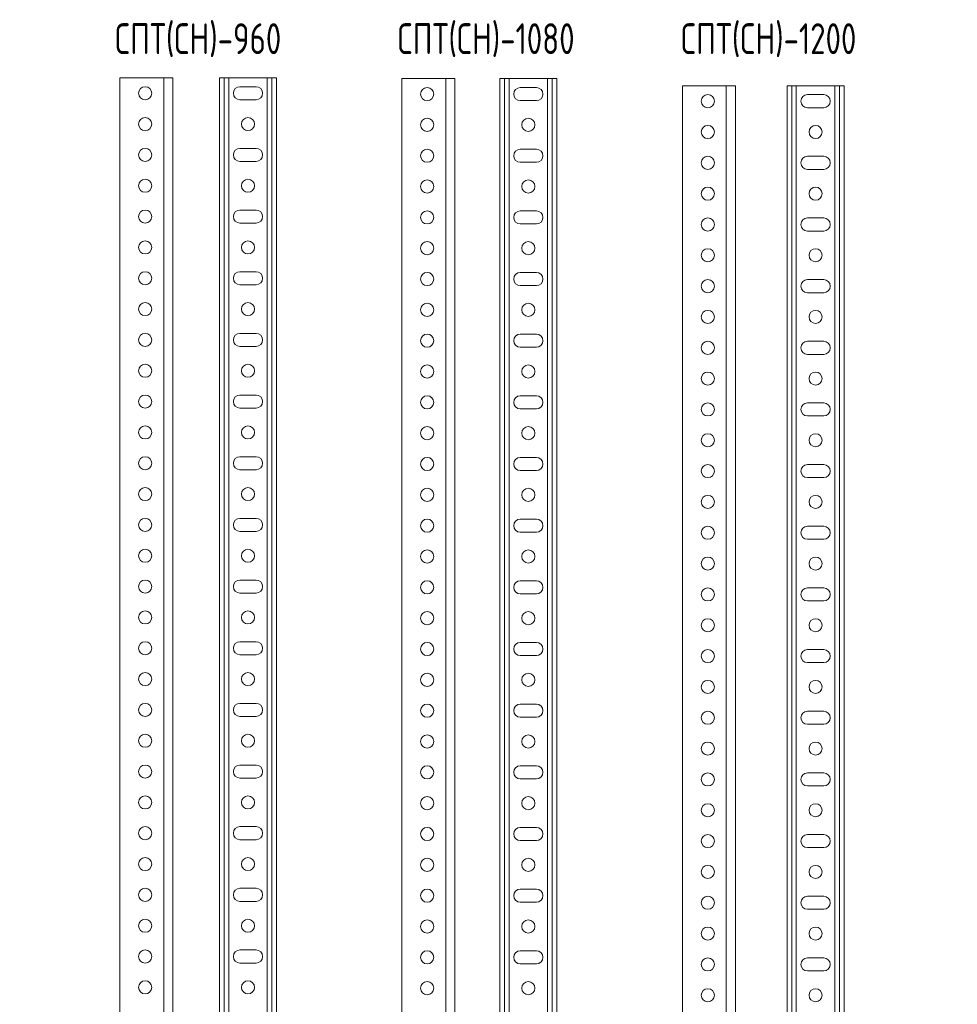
# Model space of a CAD drawing. Header units: millimetres. Extents: x -2 to 2565, y -5169 to 295.
# Tile 10 of 11: x 608 to 1216, y -667 to -28. Entities that reach past the tile are written whole.
import ezdxf

# ---------------------------------------------------------------- set-up
doc = ezdxf.new("R2010")
doc.units = ezdxf.units.MM
doc.styles.add('SLDTEXTSTYLE0', font='TXT', dxfattribs={"width": 0.7, "bigfont": 'bigfont'})

msp = doc.modelspace()

# ---------------------------------------------------------------- linework, layer by layer
at = {"color": 7, "linetype": 'Continuous', "lineweight": 15}
for p, q in [((672.71, -65.51), (672.71, -1025.51)), ((672.71, -65.51), (701.21, -65.51)), ((701.21, -65.51), (707.21, -65.51)), ((707.21, -65.51), (707.21, -1025.51)), ((737.39, -65.51), (737.39, -1025.51)), ((740.39, -65.51), (737.39, -65.51)), ((740.39, -65.51), (740.39, -1025.51)), ((743.39, -65.51), (740.39, -65.51)), ((768.39, -65.51), (743.39, -65.51)), ((771.39, -65.51), (768.39, -65.51)), ((774.39, -65.51), (771.39, -65.51)), ((771.39, -65.51), (771.39, -1025.51)), ((774.39, -65.51), (774.39, -1025.51)), ((855.63, -66.01), (855.63, -1146.01)), ((855.63, -66.01), (884.13, -66.01)), ((884.13, -66.01), (890.13, -66.01)), ((890.13, -66.01), (890.13, -1146.01)), ((919.23, -66.01), (919.23, -1146.01)), ((922.23, -66.01), (919.23, -66.01)), ((922.23, -66.01), (922.23, -1146.01)), ((925.23, -66.01), (922.23, -66.01)), ((950.23, -66.01), (925.23, -66.01)), ((953.23, -66.01), (950.23, -66.01)), ((953.23, -66.01), (953.23, -1146.01)), ((956.23, -66.01), (953.23, -66.01)), ((956.23, -66.01), (956.23, -1146.01)), ((761.14, -71.26), (750.64, -71.26)), ((942.98, -71.76), (932.48, -71.76)), ((1037.66, -70.61), (1037.66, -1270.61)), ((1037.66, -70.61), (1066.16, -70.61)), ((1066.16, -70.61), (1072.16, -70.61)), ((1072.16, -70.61), (1072.16, -1270.61)), ((1105.56, -70.61), (1105.56, -1270.61)), ((1108.56, -70.61), (1105.56, -70.61)), ((1108.56, -70.61), (1108.56, -1270.61)), ((1111.56, -70.61), (1108.56, -70.61)), ((1136.56, -70.61), (1111.56, -70.61)), ((1129.31, -76.36), (1118.81, -76.36)), ((1139.56, -70.61), (1136.56, -70.61)), ((1139.56, -70.61), (1139.56, -1270.61)), ((1142.56, -70.61), (1139.56, -70.61)), ((1142.56, -70.61), (1142.56, -1270.61)), ((750.64, -79.76), (761.14, -79.76)), ((932.48, -80.26), (942.98, -80.26)), ((1118.81, -84.86), (1129.31, -84.86)), ((761.14, -111.26), (750.64, -111.26)), ((942.98, -111.76), (932.48, -111.76)), ((750.64, -119.76), (761.14, -119.76)), ((932.48, -120.26), (942.98, -120.26)), ((1129.31, -116.36), (1118.81, -116.36)), ((1118.81, -124.86), (1129.31, -124.86)), ((761.14, -151.26), (750.64, -151.26)), ((942.98, -151.76), (932.48, -151.76)), ((1129.31, -156.36), (1118.81, -156.36)), ((750.64, -159.76), (761.14, -159.76)), ((932.48, -160.26), (942.98, -160.26)), ((1118.81, -164.86), (1129.31, -164.86)), ((761.14, -191.26), (750.64, -191.26)), ((942.98, -191.76), (932.48, -191.76)), ((1129.31, -196.36), (1118.81, -196.36)), ((750.64, -199.76), (761.14, -199.76)), ((932.48, -200.26), (942.98, -200.26)), ((1118.81, -204.86), (1129.31, -204.86)), ((761.14, -231.26), (750.64, -231.26)), ((942.98, -231.76), (932.48, -231.76)), ((750.64, -239.76), (761.14, -239.76)), ((932.48, -240.26), (942.98, -240.26)), ((1129.31, -236.36), (1118.81, -236.36)), ((1118.81, -244.86), (1129.31, -244.86)), ((761.14, -271.26), (750.64, -271.26)), ((942.98, -271.76), (932.48, -271.76)), ((750.64, -279.76), (761.14, -279.76)), ((932.48, -280.26), (942.98, -280.26)), ((1129.31, -276.36), (1118.81, -276.36)), ((1118.81, -284.86), (1129.31, -284.86)), ((761.14, -311.26), (750.64, -311.26)), ((942.98, -311.76), (932.48, -311.76)), ((1129.31, -316.36), (1118.81, -316.36)), ((750.64, -319.76), (761.14, -319.76)), ((932.48, -320.26), (942.98, -320.26)), ((1118.81, -324.86), (1129.31, -324.86)), ((761.14, -351.26), (750.64, -351.26)), ((942.98, -351.76), (932.48, -351.76)), ((1129.31, -356.36), (1118.81, -356.36)), ((750.64, -359.76), (761.14, -359.76)), ((932.48, -360.26), (942.98, -360.26)), ((1118.81, -364.86), (1129.31, -364.86)), ((761.14, -391.26), (750.64, -391.26)), ((942.98, -391.76), (932.48, -391.76)), ((750.64, -399.76), (761.14, -399.76)), ((932.48, -400.26), (942.98, -400.26)), ((1129.31, -396.36), (1118.81, -396.36)), ((1118.81, -404.86), (1129.31, -404.86)), ((761.14, -431.26), (750.64, -431.26)), ((942.98, -431.76), (932.48, -431.76)), ((750.64, -439.76), (761.14, -439.76)), ((932.48, -440.26), (942.98, -440.26)), ((1129.31, -436.36), (1118.81, -436.36)), ((1118.81, -444.86), (1129.31, -444.86)), ((761.14, -471.26), (750.64, -471.26)), ((942.98, -471.76), (932.48, -471.76)), ((1129.31, -476.36), (1118.81, -476.36)), ((750.64, -479.76), (761.14, -479.76)), ((932.48, -480.26), (942.98, -480.26)), ((1118.81, -484.86), (1129.31, -484.86)), ((761.14, -511.26), (750.64, -511.26)), ((942.98, -511.76), (932.48, -511.76)), ((1129.31, -516.36), (1118.81, -516.36)), ((750.64, -519.76), (761.14, -519.76)), ((932.48, -520.26), (942.98, -520.26)), ((1118.81, -524.86), (1129.31, -524.86)), ((761.14, -551.26), (750.64, -551.26)), ((942.98, -551.76), (932.48, -551.76)), ((750.64, -559.76), (761.14, -559.76)), ((932.48, -560.26), (942.98, -560.26)), ((1129.31, -556.36), (1118.81, -556.36)), ((1118.81, -564.86), (1129.31, -564.86)), ((761.14, -591.26), (750.64, -591.26)), ((942.98, -591.76), (932.48, -591.76)), ((750.64, -599.76), (761.14, -599.76)), ((932.48, -600.26), (942.98, -600.26)), ((1129.31, -596.36), (1118.81, -596.36)), ((1118.81, -604.86), (1129.31, -604.86)), ((761.14, -631.26), (750.64, -631.26)), ((942.98, -631.76), (932.48, -631.76)), ((1129.31, -636.36), (1118.81, -636.36)), ((750.64, -639.76), (761.14, -639.76)), ((932.48, -640.26), (942.98, -640.26)), ((1118.81, -644.86), (1129.31, -644.86))]:
    msp.add_line(p, q, dxfattribs=at)
at = {"color": 8, "linetype": 'Continuous', "lineweight": 0}
for p, q in [((701.21, -65.51), (701.21, -1025.51)), ((743.39, -65.51), (743.39, -1025.51)), ((768.39, -65.51), (768.39, -1025.51)), ((884.13, -66.01), (884.13, -1146.01)), ((925.23, -66.01), (925.23, -1146.01)), ((950.23, -66.01), (950.23, -1146.01)), ((1066.16, -70.61), (1066.16, -1270.61)), ((1111.56, -70.61), (1111.56, -1270.61)), ((1136.56, -70.61), (1136.56, -1270.61))]:
    msp.add_line(p, q, dxfattribs=at)
at = {"color": 7, "linetype": 'Continuous', "lineweight": 15}
for centre in [(689.21, -75.51), (872.13, -76.01), (1054.16, -80.61), (689.21, -95.51), (755.89, -95.51), (872.13, -96.01), (937.73, -96.01), (1054.16, -100.61), (1124.06, -100.61), (689.21, -115.51), (872.13, -116.01), (1054.16, -120.61), (689.21, -135.51), (755.89, -135.51), (872.13, -136.01), (937.73, -136.01), (1054.16, -140.61), (1124.06, -140.61), (689.21, -155.51), (872.13, -156.01), (1054.16, -160.61), (689.21, -175.51), (755.89, -175.51), (872.13, -176.01), (937.73, -176.01), (1054.16, -180.61), (1124.06, -180.61), (689.21, -195.51), (872.13, -196.01), (1054.16, -200.61), (689.21, -215.51), (755.89, -215.51), (872.13, -216.01), (937.73, -216.01), (1054.16, -220.61), (1124.06, -220.61), (689.21, -235.51), (872.13, -236.01), (1054.16, -240.61), (689.21, -255.51), (755.89, -255.51), (872.13, -256.01), (937.73, -256.01), (1054.16, -260.61), (1124.06, -260.61), (689.21, -275.51), (872.13, -276.01), (1054.16, -280.61), (689.21, -295.51), (755.89, -295.51), (872.13, -296.01), (937.73, -296.01), (1054.16, -300.61), (1124.06, -300.61), (689.21, -315.51), (872.13, -316.01), (1054.16, -320.61), (689.21, -335.51), (755.89, -335.51), (872.13, -336.01), (937.73, -336.01), (1054.16, -340.61), (1124.06, -340.61), (689.21, -355.51), (872.13, -356.01), (1054.16, -360.61), (689.21, -375.51), (755.89, -375.51), (872.13, -376.01), (937.73, -376.01), (1054.16, -380.61), (1124.06, -380.61), (689.21, -395.51), (872.13, -396.01), (1054.16, -400.61), (689.21, -415.51), (755.89, -415.51), (872.13, -416.01), (937.73, -416.01), (1054.16, -420.61), (1124.06, -420.61), (689.21, -435.51), (872.13, -436.01), (1054.16, -440.61), (689.21, -455.51), (755.89, -455.51), (872.13, -456.01), (937.73, -456.01), (1054.16, -460.61), (1124.06, -460.61), (689.21, -475.51), (872.13, -476.01), (1054.16, -480.61), (689.21, -495.51), (755.89, -495.51), (872.13, -496.01), (937.73, -496.01), (1054.16, -500.61), (1124.06, -500.61), (689.21, -515.51), (872.13, -516.01), (1054.16, -520.61), (689.21, -535.51), (755.89, -535.51), (872.13, -536.01), (937.73, -536.01), (1054.16, -540.61), (1124.06, -540.61), (689.21, -555.51), (872.13, -556.01), (1054.16, -560.61), (689.21, -575.51), (755.89, -575.51), (872.13, -576.01), (937.73, -576.01), (1054.16, -580.61), (1124.06, -580.61), (689.21, -595.51), (872.13, -596.01), (1054.16, -600.61), (689.21, -615.51), (755.89, -615.51), (872.13, -616.01), (937.73, -616.01), (1054.16, -620.61), (1124.06, -620.61), (689.21, -635.51), (872.13, -636.01), (1054.16, -640.61), (689.21, -655.51), (755.89, -655.51), (872.13, -656.01), (937.73, -656.01), (1054.16, -660.61), (1124.06, -660.61)]:
    msp.add_circle(centre, 4.25, dxfattribs=at)
for centre, start, end in [((750.64, -75.51), 90, 270), ((761.14, -75.51), 270, 90), ((932.48, -76.01), 90, 270), ((942.98, -76.01), 270, 90), ((1118.81, -80.61), 90, 270), ((1129.31, -80.61), 270, 90), ((750.64, -115.51), 90, 270), ((761.14, -115.51), 270, 90), ((932.48, -116.01), 90, 270), ((942.98, -116.01), 270, 90), ((1118.81, -120.61), 90, 270), ((1129.31, -120.61), 270, 90), ((750.64, -155.51), 90, 270), ((761.14, -155.51), 270, 90), ((932.48, -156.01), 90, 270), ((942.98, -156.01), 270, 90), ((1118.81, -160.61), 90, 270), ((1129.31, -160.61), 270, 90), ((750.64, -195.51), 90, 270), ((761.14, -195.51), 270, 90), ((932.48, -196.01), 90, 270), ((942.98, -196.01), 270, 90), ((1118.81, -200.61), 90, 270), ((1129.31, -200.61), 270, 90), ((750.64, -235.51), 90, 270), ((761.14, -235.51), 270, 90), ((932.48, -236.01), 90, 270), ((942.98, -236.01), 270, 90), ((1118.81, -240.61), 90, 270), ((1129.31, -240.61), 270, 90), ((750.64, -275.51), 90, 270), ((761.14, -275.51), 270, 90), ((932.48, -276.01), 90, 270), ((942.98, -276.01), 270, 90), ((1118.81, -280.61), 90, 270), ((1129.31, -280.61), 270, 90), ((750.64, -315.51), 90, 270), ((761.14, -315.51), 270, 90), ((932.48, -316.01), 90, 270), ((942.98, -316.01), 270, 90), ((1118.81, -320.61), 90, 270), ((1129.31, -320.61), 270, 90), ((750.64, -355.51), 90, 270), ((761.14, -355.51), 270, 90), ((932.48, -356.01), 90, 270), ((942.98, -356.01), 270, 90), ((1118.81, -360.61), 90, 270), ((1129.31, -360.61), 270, 90), ((750.64, -395.51), 90, 270), ((761.14, -395.51), 270, 90), ((932.48, -396.01), 90, 270), ((942.98, -396.01), 270, 90), ((1118.81, -400.61), 90, 270), ((1129.31, -400.61), 270, 90), ((750.64, -435.51), 90, 270), ((761.14, -435.51), 270, 90), ((932.48, -436.01), 90, 270), ((942.98, -436.01), 270, 90), ((1118.81, -440.61), 90, 270), ((1129.31, -440.61), 270, 90), ((750.64, -475.51), 90, 270), ((761.14, -475.51), 270, 90), ((932.48, -476.01), 90, 270), ((942.98, -476.01), 270, 90), ((1118.81, -480.61), 90, 270), ((1129.31, -480.61), 270, 90), ((750.64, -515.51), 90, 270), ((761.14, -515.51), 270, 90), ((932.48, -516.01), 90, 270), ((942.98, -516.01), 270, 90), ((1118.81, -520.61), 90, 270), ((1129.31, -520.61), 270, 90), ((750.64, -555.51), 90, 270), ((761.14, -555.51), 270, 90), ((932.48, -556.01), 90, 270), ((942.98, -556.01), 270, 90), ((1118.81, -560.61), 90, 270), ((1129.31, -560.61), 270, 90), ((750.64, -595.51), 90, 270), ((761.14, -595.51), 270, 90), ((932.48, -596.01), 90, 270), ((942.98, -596.01), 270, 90), ((1118.81, -600.61), 90, 270), ((1129.31, -600.61), 270, 90), ((750.64, -635.51), 90, 270), ((761.14, -635.51), 270, 90), ((932.48, -636.01), 90, 270), ((942.98, -636.01), 270, 90), ((1118.81, -640.61), 90, 270), ((1129.31, -640.61), 270, 90)]:
    msp.add_arc(centre, 4.25, start, end, dxfattribs=at)

# ---------------------------------------------------------------- texts
at = {"color": 7, "linetype": 'Continuous', "lineweight": 0, "char_height": 20, "attachment_point": 1, "style": 'SLDTEXTSTYLE0'}
for s, insert in [('\\M+18452\\M+18450\\M+18453(\\M+18452\\M+1844E)-480', (-0.76, -30.09)), ('\\M+18452\\M+18450\\M+18453(\\M+18452\\M+1844E)-600', (156.45, -30.09)), ('\\M+18452\\M+18450\\M+18453(\\M+18452\\M+1844E)-720', (318.99, -30.09)), ('\\M+18452\\M+18450\\M+18453(\\M+18452\\M+1844E)-840', (490.68, -30.09)), ('\\M+18452\\M+18450\\M+18453(\\M+18452\\M+1844E)-960', (669.62, -30.09)), ('\\M+18452\\M+18450\\M+18453(\\M+18452\\M+1844E)-1080', (852.88, -30.09)), ('\\M+18452\\M+18450\\M+18453(\\M+18452\\M+1844E)-1200', (1036.7, -30.09))]:
    msp.add_mtext(s, dxfattribs=dict(at, insert=insert))

doc.saveas('drawing.dxf')
